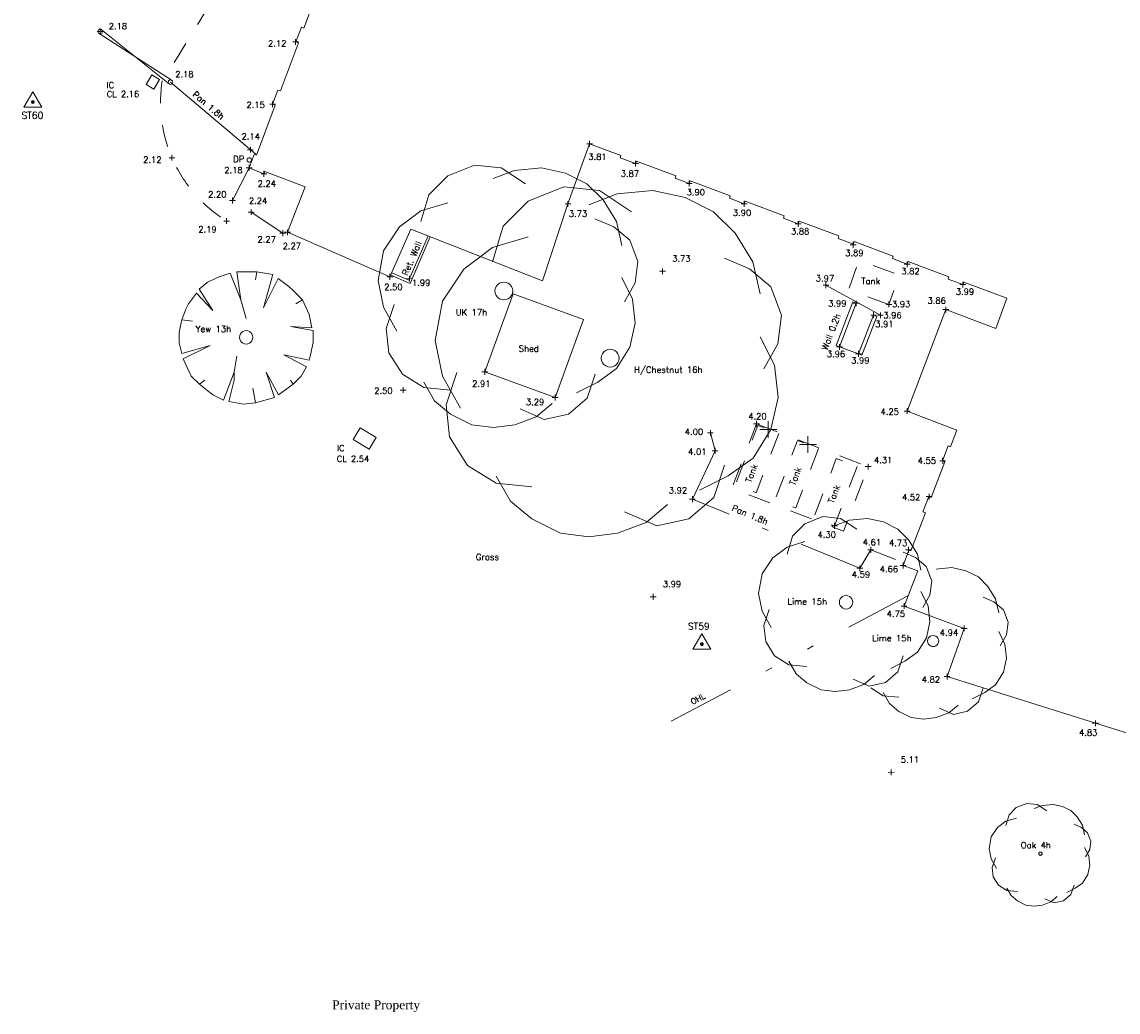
# Model space of a CAD drawing. Header units: metres. Extents: x 639013 to 639566, y 257273 to 257664.
# Tile 7 of 78: x 639169 to 639218, y 257353 to 257397. Entities that reach past the tile are written whole.
import ezdxf

# ---------------------------------------------------------------- set-up
doc = ezdxf.new("R2010")
doc.units = ezdxf.units.M
for name, pattern in [('65208756-SWE-ZZ-XX-M-C-0002-FC06T002$0$03', [3, 1, -1, 1]), ('65208756-SWE-ZZ-XX-M-C-0002-FC06T002$0$18', [13.5, 5, -1.6, 0.3, -1.6, 5]), ('65208756-SWE-ZZ-XX-M-C-0002-FC06T002$0$IRRIGATION', [11.5, 3, -1.8, 0.3, -1.8, 0.3, -1.8, 2.5])]:
    doc.linetypes.add(name, pattern=pattern)
for name, color, linetype, lineweight in [('65208756-SWE-ZZ-XX-M-C-0002-FC06T002$0$0not0', 253, 'Continuous', 0), ('65208756-SWE-ZZ-XX-M-C-0002-FC06T002$0$SS_BUILDING', 253, 'Continuous', 0), ('65208756-SWE-ZZ-XX-M-C-0002-FC06T002$0$SS_CONTROL', 253, 'Continuous', 0), ('65208756-SWE-ZZ-XX-M-C-0002-FC06T002$0$SS_COVERS', 253, 'Continuous', 0), ('65208756-SWE-ZZ-XX-M-C-0002-FC06T002$0$SS_DETAIL', 253, '65208756-SWE-ZZ-XX-M-C-0002-FC06T002$0$03', 0), ('65208756-SWE-ZZ-XX-M-C-0002-FC06T002$0$SS_FENCE', 253, '65208756-SWE-ZZ-XX-M-C-0002-FC06T002$0$18', 0), ('65208756-SWE-ZZ-XX-M-C-0002-FC06T002$0$SS_GATE', 253, 'Continuous', 0), ('65208756-SWE-ZZ-XX-M-C-0002-FC06T002$0$SS_OHL', 253, '65208756-SWE-ZZ-XX-M-C-0002-FC06T002$0$IRRIGATION', 0), ('65208756-SWE-ZZ-XX-M-C-0002-FC06T002$0$SS_Text_bold', 253, 'Continuous', 0), ('65208756-SWE-ZZ-XX-M-C-0002-FC06T002$0$SS_TEXT_GEN', 253, 'Continuous', 0), ('65208756-SWE-ZZ-XX-M-C-0002-FC06T002$0$SS_TREE', 253, 'Continuous', 0), ('65208756-SWE-ZZ-XX-M-C-0002-FC06T002$0$SS_TXT_DRAIN', 253, 'Continuous', 0), ('65208756-SWE-ZZ-XX-M-C-0002-FC06T002$0$SS_TXT_LEV_BLD', 253, 'Continuous', 0), ('65208756-SWE-ZZ-XX-M-C-0002-FC06T002$0$SS_TXT_LEV_GEN', 253, 'Continuous', 0), ('65208756-SWE-ZZ-XX-M-C-0002-FC06T002$0$SS_TXT_LEV_PNT', 253, 'Continuous', 0), ('65208756-SWE-ZZ-XX-M-C-0002-FC06T002$0$SS_TXT_TREE', 253, 'Continuous', 0), ('65208756-SWE-ZZ-XX-M-C-0002-FC06T002$0$SS_TXT_UTL_WATER', 253, 'Continuous', 0), ('65208756-SWE-ZZ-XX-M-C-0002-FC06T002$0$SS_UTL_TEXT', 253, 'Continuous', 0), ('65208756-SWE-ZZ-XX-M-C-0002-FC06T002$0$SS_WALL', 253, 'Continuous', 0)]:
    doc.layers.add(name, color=color, linetype=linetype, lineweight=lineweight)
doc.layers.add('Z-Xref', color=7, linetype='Continuous')
doc.styles.add('65208756-SWE-ZZ-XX-M-C-0002-FC06T002$0$ROMANS', font='ROMANS')
doc.styles.add('65208756-SWE-ZZ-XX-M-C-0002-FC06T002$0$Romantics', font='romantic.ttf')

# ---------------------------------------------------------------- blocks, each defined once
blk = doc.blocks.new('65208756-SWE-ZZ-XX-M-C-0002-FC06T002')
at = {"layer": '65208756-SWE-ZZ-XX-M-C-0002-FC06T002$0$0not0', "linetype": 'Continuous'}
for p, q in [((639172.587, 257396.852), (639172.847, 257396.852)), ((639172.617, 257396.852), (639172.621, 257396.878)), ((639172.621, 257396.826), (639172.617, 257396.852)), ((639172.621, 257396.878), (639172.631, 257396.902)), ((639172.631, 257396.802), (639172.621, 257396.826)), ((639172.631, 257396.902), (639172.647, 257396.922)), ((639172.648, 257396.782), (639172.631, 257396.802)), ((639172.647, 257396.922), (639172.667, 257396.938)), ((639172.668, 257396.766), (639172.648, 257396.782)), ((639172.667, 257396.938), (639172.691, 257396.948)), ((639172.692, 257396.756), (639172.668, 257396.766)), ((639172.691, 257396.948), (639172.717, 257396.952)), ((639172.718, 257396.752), (639172.692, 257396.756)), ((639172.718, 257396.722), (639172.717, 257396.982)), ((639172.717, 257396.952), (639172.743, 257396.948)), ((639172.744, 257396.756), (639172.718, 257396.752)), ((639172.743, 257396.948), (639172.767, 257396.938)), ((639172.768, 257396.766), (639172.744, 257396.756)), ((639172.767, 257396.938), (639172.787, 257396.922)), ((639172.788, 257396.782), (639172.768, 257396.766)), ((639172.787, 257396.922), (639172.803, 257396.902)), ((639172.803, 257396.802), (639172.788, 257396.782)), ((639172.803, 257396.902), (639172.813, 257396.878)), ((639172.813, 257396.826), (639172.803, 257396.802)), ((639172.813, 257396.878), (639172.817, 257396.852)), ((639172.817, 257396.852), (639172.813, 257396.826)), ((639181.346, 257396.381), (639181.606, 257396.381)), ((639181.476, 257396.251), (639181.475, 257396.511)), ((639174.778, 257394.471), (639175.032, 257394.902)), ((639175.032, 257394.902), (639175.376, 257394.698)), ((639175.376, 257394.698), (639175.122, 257394.268)), ((639175.773, 257394.609), (639175.783, 257394.633)), ((639175.783, 257394.633), (639175.799, 257394.653)), ((639175.799, 257394.653), (639175.819, 257394.669)), ((639175.819, 257394.669), (639175.843, 257394.679)), ((639175.843, 257394.679), (639175.869, 257394.683)), ((639175.869, 257394.683), (639175.895, 257394.679)), ((639175.895, 257394.679), (639175.919, 257394.669)), ((639175.919, 257394.669), (639175.939, 257394.653)), ((639175.939, 257394.653), (639175.955, 257394.633)), ((639175.955, 257394.633), (639175.965, 257394.609)), ((639169.3, 257393.458), (639169.7, 257394.154)), ((639169.7, 257394.154), (639170.1, 257393.458)), ((639175.122, 257394.268), (639174.778, 257394.471)), ((639175.769, 257394.583), (639175.773, 257394.609)), ((639175.773, 257394.557), (639175.769, 257394.583)), ((639175.783, 257394.533), (639175.773, 257394.557)), ((639175.799, 257394.513), (639175.783, 257394.533)), ((639175.819, 257394.497), (639175.799, 257394.513)), ((639175.843, 257394.487), (639175.819, 257394.497)), ((639175.869, 257394.483), (639175.843, 257394.487)), ((639175.895, 257394.487), (639175.869, 257394.483)), ((639175.919, 257394.497), (639175.895, 257394.487)), ((639175.939, 257394.513), (639175.919, 257394.497)), ((639175.955, 257394.533), (639175.939, 257394.513)), ((639175.965, 257394.557), (639175.955, 257394.533)), ((639175.965, 257394.609), (639175.969, 257394.583)), ((639175.969, 257394.583), (639175.965, 257394.557)), ((639169.636, 257393.69), (639169.748, 257393.738)), ((639169.636, 257393.69), (639169.644, 257393.714)), ((639169.644, 257393.666), (639169.636, 257393.69)), ((639169.764, 257393.69), (639169.636, 257393.69)), ((639169.748, 257393.642), (639169.636, 257393.69)), ((639169.644, 257393.714), (639169.652, 257393.738)), ((639169.652, 257393.642), (639169.644, 257393.666)), ((639169.7, 257393.754), (639169.652, 257393.642)), ((639169.652, 257393.738), (639169.676, 257393.746)), ((639169.7, 257393.626), (639169.652, 257393.738)), ((639169.652, 257393.738), (639169.748, 257393.738)), ((639169.652, 257393.642), (639169.652, 257393.738)), ((639169.652, 257393.738), (639169.764, 257393.69)), ((639169.764, 257393.69), (639169.652, 257393.642)), ((639169.676, 257393.746), (639169.7, 257393.754)), ((639169.7, 257393.754), (639169.724, 257393.746)), ((639169.7, 257393.626), (639169.7, 257393.754)), ((639169.748, 257393.642), (639169.7, 257393.754)), ((639169.748, 257393.738), (639169.7, 257393.626)), ((639169.724, 257393.746), (639169.748, 257393.738)), ((639169.748, 257393.738), (639169.756, 257393.714)), ((639169.748, 257393.738), (639169.748, 257393.642)), ((639169.756, 257393.666), (639169.748, 257393.642)), ((639169.756, 257393.714), (639169.764, 257393.69)), ((639169.764, 257393.69), (639169.756, 257393.666)), ((639180.447, 257393.457), (639180.447, 257393.717)), ((639170.1, 257393.458), (639169.3, 257393.458)), ((639169.676, 257393.634), (639169.652, 257393.642)), ((639169.652, 257393.642), (639169.748, 257393.642)), ((639169.7, 257393.626), (639169.676, 257393.634)), ((639169.724, 257393.634), (639169.7, 257393.626)), ((639169.748, 257393.642), (639169.724, 257393.634)), ((639180.317, 257393.587), (639180.577, 257393.587)), ((639194.527, 257391.82), (639194.787, 257391.82)), ((639194.657, 257391.69), (639194.657, 257391.95)), ((639175.806, 257391.194), (639176.066, 257391.194)), ((639175.936, 257391.064), (639175.936, 257391.324)), ((639179.321, 257391.554), (639179.581, 257391.554)), ((639179.451, 257391.424), (639179.451, 257391.684)), ((639179.263, 257390.74), (639179.523, 257390.741)), ((639179.299, 257391.088), (639179.303, 257391.114)), ((639179.303, 257391.062), (639179.299, 257391.088)), ((639179.303, 257391.114), (639179.313, 257391.138)), ((639179.313, 257391.038), (639179.303, 257391.062)), ((639179.313, 257391.138), (639179.329, 257391.159)), ((639179.33, 257391.019), (639179.313, 257391.038)), ((639179.329, 257391.159), (639179.349, 257391.175)), ((639179.35, 257391.003), (639179.33, 257391.019)), ((639179.349, 257391.175), (639179.373, 257391.185)), ((639179.374, 257390.993), (639179.35, 257391.003)), ((639179.373, 257391.185), (639179.399, 257391.189)), ((639179.4, 257390.989), (639179.374, 257390.993)), ((639179.393, 257390.61), (639179.393, 257390.87)), ((639179.399, 257391.189), (639179.425, 257391.185)), ((639179.426, 257390.993), (639179.4, 257390.989)), ((639179.425, 257391.185), (639179.449, 257391.175)), ((639179.45, 257391.003), (639179.426, 257390.993)), ((639179.449, 257391.175), (639179.469, 257391.159)), ((639179.47, 257391.019), (639179.45, 257391.003)), ((639179.469, 257391.159), (639179.485, 257391.139)), ((639179.485, 257391.039), (639179.47, 257391.019)), ((639179.485, 257391.139), (639179.495, 257391.115)), ((639179.495, 257391.063), (639179.485, 257391.039)), ((639179.495, 257391.115), (639179.499, 257391.089)), ((639179.499, 257391.089), (639179.495, 257391.063)), ((639188.295, 257390.377), (639189.495, 257390.858)), ((639189.495, 257390.858), (639190.695, 257390.739)), ((639190.695, 257390.739), (639191.775, 257390.019)), ((639191.295, 257390.619), (639192.495, 257390.74)), ((639192.495, 257390.74), (639193.575, 257390.501)), ((639196.588, 257390.93), (639196.848, 257390.93)), ((639196.718, 257390.8), (639196.718, 257391.06)), ((639179.93, 257390.47), (639180.19, 257390.47)), ((639180.06, 257390.34), (639180.06, 257390.6)), ((639187.456, 257389.536), (639188.295, 257390.377)), ((639190.335, 257390.258), (639191.295, 257390.619)), ((639193.575, 257390.501), (639194.535, 257390.021)), ((639191.894, 257389.248), (639193.494, 257389.889)), ((639193.494, 257389.889), (639195.094, 257389.73)), ((639194.535, 257390.021), (639195.256, 257389.302)), ((639195.094, 257389.73), (639196.535, 257388.771)), ((639195.894, 257389.571), (639197.494, 257389.732)), ((639197.494, 257389.732), (639198.934, 257389.413)), ((639198.992, 257390.04), (639199.252, 257390.041)), ((639199.122, 257389.911), (639199.122, 257390.171)), ((639178.518, 257389.276), (639178.778, 257389.276)), ((639178.648, 257389.146), (639178.648, 257389.406)), ((639187.097, 257388.336), (639187.456, 257389.536)), ((639190.775, 257388.127), (639191.894, 257389.248)), ((639193.684, 257388.995), (639193.683, 257389.255)), ((639194.614, 257389.09), (639195.894, 257389.571)), ((639195.256, 257389.302), (639195.857, 257388.342)), ((639198.934, 257389.413), (639200.215, 257388.774)), ((639201.586, 257388.999), (639201.586, 257389.259)), ((639179.358, 257388.76), (639179.618, 257388.761)), ((639179.488, 257388.63), (639179.488, 257388.89)), ((639186.137, 257388.095), (639187.096, 257388.816)), ((639187.096, 257388.816), (639188.296, 257389.177)), ((639193.553, 257389.125), (639193.813, 257389.125)), ((639200.215, 257388.774), (639201.175, 257387.814)), ((639201.456, 257389.129), (639201.716, 257389.13)), ((639178.255, 257388.358), (639178.515, 257388.358)), ((639178.385, 257388.228), (639178.385, 257388.488)), ((639194.896, 257388.462), (639195.737, 257388.102)), ((639195.857, 257388.342), (639196.097, 257387.262)), ((639204.003, 257388.095), (639204.002, 257388.355)), ((639180.774, 257387.814), (639181.034, 257387.814)), ((639180.904, 257387.684), (639180.904, 257387.944)), ((639180.985, 257387.854), (639181.245, 257387.855)), ((639181.115, 257387.725), (639181.115, 257387.985)), ((639185.418, 257387.015), (639186.137, 257388.095)), ((639190.296, 257386.527), (639190.775, 257388.127)), ((639195.737, 257388.102), (639196.457, 257387.503)), ((639201.175, 257387.814), (639201.976, 257386.535)), ((639203.873, 257388.225), (639204.133, 257388.225)), ((639190.296, 257387.167), (639191.895, 257387.648)), ((639196.457, 257387.503), (639196.818, 257386.543)), ((639206.336, 257387.288), (639206.596, 257387.288)), ((639206.466, 257387.158), (639206.466, 257387.418)), ((639185.178, 257385.695), (639185.418, 257387.015)), ((639189.016, 257386.206), (639190.296, 257387.167)), ((639196.818, 257386.543), (639196.699, 257385.583)), ((639200.696, 257386.694), (639201.816, 257386.215)), ((639201.976, 257386.535), (639202.297, 257385.095)), ((639208.759, 257386.421), (639209.019, 257386.421)), ((639208.89, 257386.291), (639208.889, 257386.551)), ((639177.52, 257385.604), (639178, 257385.844)), ((639178, 257385.844), (639178.54, 257386.025)), ((639178.54, 257386.025), (639179.021, 257384.825)), ((639178.84, 257386.085), (639179.74, 257386.086)), ((639179.021, 257384.825), (639178.84, 257386.085)), ((639179.68, 257385.726), (639179.74, 257386.086)), ((639179.74, 257386.086), (639180.46, 257385.966)), ((639180.46, 257385.966), (639180.041, 257384.466)), ((639185.575, 257385.857), (639185.835, 257385.857)), ((639185.705, 257385.727), (639185.705, 257385.987)), ((639186.579, 257385.645), (639186.579, 257385.905)), ((639188.058, 257384.765), (639189.016, 257386.206)), ((639196.098, 257385.822), (639196.579, 257384.863)), ((639197.795, 257386.105), (639198.055, 257386.105)), ((639197.925, 257385.975), (639197.924, 257386.235)), ((639201.816, 257386.215), (639202.777, 257385.416)), ((639177.161, 257385.304), (639177.52, 257385.604)), ((639177.761, 257384.344), (639177.161, 257385.304)), ((639180.041, 257384.466), (639180.7, 257385.786)), ((639180.7, 257385.786), (639181.18, 257385.427)), ((639181.18, 257385.427), (639181.361, 257385.247)), ((639185.419, 257384.495), (639185.178, 257385.695)), ((639186.449, 257385.774), (639186.709, 257385.775)), ((639190.412, 257385.222), (639190.428, 257385.326)), ((639190.428, 257385.326), (639190.468, 257385.422)), ((639190.468, 257385.422), (639190.532, 257385.502)), ((639190.532, 257385.502), (639190.612, 257385.566)), ((639190.612, 257385.566), (639190.707, 257385.606)), ((639190.707, 257385.606), (639190.811, 257385.622)), ((639190.811, 257385.622), (639190.915, 257385.606)), ((639190.915, 257385.606), (639191.012, 257385.566)), ((639191.012, 257385.566), (639191.092, 257385.502)), ((639191.092, 257385.502), (639191.156, 257385.422)), ((639191.156, 257385.422), (639191.196, 257385.326)), ((639191.196, 257385.326), (639191.212, 257385.222)), ((639196.699, 257385.583), (639196.219, 257384.743)), ((639202.777, 257385.416), (639203.258, 257384.136)), ((639205.119, 257385.482), (639205.379, 257385.482)), ((639205.25, 257385.352), (639205.249, 257385.612)), ((639211.255, 257385.506), (639211.515, 257385.506)), ((639211.385, 257385.376), (639211.385, 257385.636)), ((639176.681, 257384.643), (639177.041, 257385.124)), ((639177.041, 257385.124), (639177.761, 257384.344)), ((639179.021, 257384.825), (639179.261, 257383.985)), ((639181.361, 257385.247), (639181.781, 257384.827)), ((639181.781, 257384.827), (639181.481, 257384.647)), ((639181.781, 257384.827), (639182.081, 257384.167)), ((639190.428, 257385.118), (639190.412, 257385.222)), ((639190.468, 257385.022), (639190.428, 257385.118)), ((639190.532, 257384.942), (639190.468, 257385.022)), ((639190.612, 257384.878), (639190.532, 257384.942)), ((639190.708, 257384.838), (639190.612, 257384.878)), ((639190.812, 257384.822), (639190.708, 257384.838)), ((639190.916, 257384.838), (639190.812, 257384.822)), ((639191.012, 257384.878), (639190.916, 257384.838)), ((639191.092, 257384.942), (639191.012, 257384.878)), ((639191.156, 257385.022), (639191.092, 257384.942)), ((639191.196, 257385.118), (639191.156, 257385.022)), ((639191.212, 257385.222), (639191.196, 257385.118)), ((639196.579, 257384.863), (639196.7, 257383.783)), ((639176.382, 257383.923), (639176.561, 257384.403)), ((639176.561, 257384.403), (639176.681, 257384.643)), ((639186.02, 257383.415), (639185.419, 257384.495)), ((639185.54, 257383.535), (639185.899, 257384.615)), ((639187.739, 257383.005), (639188.058, 257384.765)), ((639206.474, 257384.672), (639206.734, 257384.672)), ((639206.604, 257384.542), (639206.604, 257384.802)), ((639207.942, 257384.623), (639208.202, 257384.623)), ((639208.072, 257384.493), (639208.072, 257384.753)), ((639210.495, 257384.387), (639210.755, 257384.387)), ((639210.625, 257384.257), (639210.625, 257384.517)), ((639176.262, 257383.383), (639176.382, 257383.923)), ((639176.382, 257383.923), (639176.862, 257383.864)), ((639182.081, 257384.167), (639182.202, 257383.567)), ((639203.258, 257384.136), (639203.099, 257382.856)), ((639207.256, 257384.143), (639207.516, 257384.143)), ((639207.386, 257384.013), (639207.385, 257384.273)), ((639207.559, 257384.134), (639207.819, 257384.134)), ((639207.69, 257384.004), (639207.689, 257384.264)), ((639176.262, 257382.903), (639176.262, 257383.383)), ((639179.004, 257383.295), (639179.052, 257383.355)), ((639179.052, 257383.355), (639179.112, 257383.403)), ((639179.112, 257383.403), (639179.184, 257383.433)), ((639179.184, 257383.433), (639179.262, 257383.445)), ((639179.262, 257383.445), (639179.34, 257383.433)), ((639179.34, 257383.433), (639179.412, 257383.403)), ((639179.412, 257383.403), (639179.472, 257383.355)), ((639179.472, 257383.355), (639179.52, 257383.295)), ((639182.202, 257383.567), (639181.242, 257383.627)), ((639181.242, 257383.627), (639182.262, 257383.447)), ((639182.262, 257383.447), (639182.262, 257382.907)), ((639185.661, 257382.455), (639185.54, 257383.535)), ((639196.7, 257383.783), (639196.461, 257382.703)), ((639176.383, 257382.423), (639176.262, 257382.903)), ((639178.962, 257383.145), (639178.974, 257383.223)), ((639178.974, 257383.067), (639178.962, 257383.145)), ((639178.974, 257383.223), (639179.004, 257383.295)), ((639179.004, 257382.995), (639178.974, 257383.067)), ((639179.052, 257382.935), (639179.004, 257382.995)), ((639179.112, 257382.887), (639179.052, 257382.935)), ((639179.184, 257382.857), (639179.112, 257382.887)), ((639179.262, 257382.845), (639179.184, 257382.857)), ((639179.34, 257382.857), (639179.262, 257382.845)), ((639179.412, 257382.887), (639179.34, 257382.857)), ((639179.472, 257382.935), (639179.412, 257382.887)), ((639179.52, 257382.995), (639179.472, 257382.935)), ((639179.52, 257383.295), (639179.55, 257383.223)), ((639179.55, 257383.067), (639179.52, 257382.995)), ((639179.55, 257383.223), (639179.562, 257383.145)), ((639179.562, 257383.145), (639179.55, 257383.067)), ((639182.262, 257382.907), (639182.143, 257382.367)), ((639188.06, 257381.405), (639187.739, 257383.005)), ((639202.299, 257383.175), (639202.94, 257381.896)), ((639203.099, 257382.856), (639202.46, 257381.735)), ((639205.856, 257382.586), (639205.855, 257382.846)), ((639177.642, 257382.784), (639176.383, 257382.423)), ((639176.443, 257382.183), (639177.642, 257382.784)), ((639182.083, 257382.127), (639180.943, 257382.366)), ((639180.943, 257382.366), (639181.963, 257381.827)), ((639182.143, 257382.367), (639182.083, 257382.127)), ((639186.261, 257381.495), (639185.661, 257382.455)), ((639195.195, 257382.314), (639195.235, 257382.41)), ((639195.235, 257382.41), (639195.299, 257382.49)), ((639195.299, 257382.49), (639195.379, 257382.554)), ((639195.379, 257382.554), (639195.475, 257382.594)), ((639195.475, 257382.594), (639195.579, 257382.61)), ((639195.579, 257382.61), (639195.683, 257382.595)), ((639195.683, 257382.595), (639195.779, 257382.555)), ((639195.779, 257382.555), (639195.859, 257382.491)), ((639195.859, 257382.491), (639195.923, 257382.411)), ((639196.461, 257382.703), (639195.861, 257381.742)), ((639195.923, 257382.411), (639195.963, 257382.315)), ((639205.725, 257382.716), (639205.985, 257382.717)), ((639206.58, 257382.404), (639206.84, 257382.404)), ((639206.71, 257382.274), (639206.709, 257382.534)), ((639176.803, 257381.404), (639176.443, 257382.183)), ((639178.723, 257381.585), (639178.843, 257382.305)), ((639195.179, 257382.21), (639195.195, 257382.314)), ((639195.195, 257382.106), (639195.179, 257382.21)), ((639195.235, 257382.01), (639195.195, 257382.106)), ((639195.3, 257381.93), (639195.235, 257382.01)), ((639195.38, 257381.866), (639195.3, 257381.93)), ((639195.476, 257381.826), (639195.38, 257381.866)), ((639195.78, 257381.867), (639195.684, 257381.827)), ((639195.86, 257381.931), (639195.78, 257381.867)), ((639195.923, 257382.011), (639195.86, 257381.931)), ((639195.963, 257382.107), (639195.923, 257382.011)), ((639195.963, 257382.315), (639195.979, 257382.211)), ((639195.979, 257382.211), (639195.963, 257382.107)), ((639202.94, 257381.896), (639203.101, 257380.456)), ((639177.164, 257381.044), (639176.803, 257381.404)), ((639178.723, 257381.585), (639178.244, 257380.325)), ((639178.723, 257381.225), (639178.723, 257381.585)), ((639180.704, 257380.566), (639180.163, 257381.586)), ((639180.163, 257381.586), (639180.524, 257380.446)), ((639181.723, 257381.407), (639181.364, 257381.047)), ((639181.963, 257381.827), (639181.723, 257381.407)), ((639187.222, 257380.896), (639186.261, 257381.495)), ((639188.861, 257379.966), (639188.06, 257381.405)), ((639188.221, 257380.125), (639188.7, 257381.566)), ((639189.822, 257381.597), (639190.082, 257381.597)), ((639189.952, 257381.467), (639189.952, 257381.727)), ((639194.901, 257381.502), (639194.542, 257380.421)), ((639195.861, 257381.742), (639195.022, 257381.142)), ((639195.58, 257381.81), (639195.476, 257381.826)), ((639195.684, 257381.827), (639195.58, 257381.81)), ((639177.164, 257381.044), (639177.403, 257381.224)), ((639177.764, 257380.564), (639177.164, 257381.044)), ((639178.484, 257380.265), (639178.723, 257381.225)), ((639181.364, 257381.047), (639180.704, 257380.566)), ((639181.364, 257381.047), (639181.243, 257381.227)), ((639186.296, 257380.653), (639186.296, 257380.913)), ((639187.702, 257380.297), (639187.222, 257381.136)), ((639188.422, 257380.777), (639187.222, 257380.896)), ((639195.022, 257381.142), (639194.062, 257380.661)), ((639178.244, 257380.325), (639177.764, 257380.564)), ((639179.684, 257380.206), (639179.564, 257380.865)), ((639180.524, 257380.446), (639179.684, 257380.206)), ((639186.166, 257380.783), (639186.426, 257380.783)), ((639192.979, 257380.451), (639193.239, 257380.451)), ((639193.109, 257380.321), (639193.109, 257380.581)), ((639194.542, 257380.421), (639193.703, 257379.701)), ((639203.101, 257380.456), (639202.782, 257379.016)), ((639179.144, 257380.145), (639178.484, 257380.265)), ((639179.684, 257380.206), (639179.144, 257380.145)), ((639188.423, 257379.697), (639187.702, 257380.297)), ((639188.382, 257378.685), (639188.221, 257380.125)), ((639192.623, 257379.46), (639191.543, 257379.939)), ((639192.982, 257380.18), (639192.263, 257379.58)), ((639208.887, 257379.712), (639208.887, 257379.972)), ((639189.383, 257379.218), (639188.423, 257379.697)), ((639192.263, 257379.58), (639191.303, 257379.219)), ((639193.703, 257379.701), (639192.623, 257379.46)), ((639202.134, 257379.141), (639202.134, 257379.401)), ((639208.757, 257379.841), (639209.017, 257379.842)), ((639190.343, 257379.098), (639189.383, 257379.218)), ((639191.303, 257379.219), (639190.343, 257379.098)), ((639200.067, 257378.731), (639200.067, 257378.991)), ((639202.782, 257379.016), (639201.983, 257377.735)), ((639202.004, 257379.271), (639202.264, 257379.271)), ((639202.291, 257379.02), (639203.041, 257379.02)), ((639202.666, 257378.645), (639202.665, 257379.395)), ((639189.183, 257377.406), (639188.382, 257378.685)), ((639199.937, 257378.861), (639200.197, 257378.861)), ((639204.444, 257377.965), (639204.443, 257378.715)), ((639200.15, 257378.065), (639200.41, 257378.065)), ((639200.28, 257377.935), (639200.28, 257378.195)), ((639204.069, 257378.34), (639204.819, 257378.34)), ((639201.983, 257377.735), (639200.863, 257376.934)), ((639207.143, 257377.223), (639207.143, 257377.483)), ((639210.35, 257377.612), (639210.61, 257377.612)), ((639210.481, 257377.482), (639210.48, 257377.742)), ((639190.463, 257376.607), (639189.183, 257377.406)), ((639200.703, 257377.414), (639200.224, 257375.974)), ((639207.013, 257377.353), (639207.273, 257377.353)), ((639191.104, 257375.807), (639190.463, 257376.927)), ((639192.063, 257376.448), (639190.463, 257376.607)), ((639200.863, 257376.934), (639199.584, 257376.293)), ((639200.224, 257375.974), (639199.104, 257375.013)), ((639199.264, 257375.762), (639199.264, 257376.022)), ((639209.747, 257376.008), (639210.007, 257376.008)), ((639209.877, 257375.878), (639209.877, 257376.138)), ((639192.064, 257375.008), (639191.104, 257375.807)), ((639198.144, 257375.652), (639197.185, 257374.852)), ((639199.134, 257375.892), (639199.394, 257375.892)), ((639193.345, 257374.369), (639192.064, 257375.008)), ((639197.665, 257374.692), (639196.224, 257375.331)), ((639199.104, 257375.013), (639197.665, 257374.692)), ((639204.306, 257374.789), (639205.106, 257375.11)), ((639205.106, 257375.11), (639205.906, 257375.031)), ((639205.906, 257375.031), (639206.626, 257374.551)), ((639206.306, 257374.951), (639207.106, 257375.031)), ((639207.106, 257375.031), (639207.826, 257374.872)), ((639197.185, 257374.852), (639195.905, 257374.371)), ((639203.747, 257374.229), (639204.306, 257374.789)), ((639205.501, 257374.696), (639205.761, 257374.696)), ((639205.631, 257374.566), (639205.63, 257374.826)), ((639205.666, 257374.71), (639206.306, 257374.951)), ((639207.826, 257374.872), (639208.466, 257374.552)), ((639208.466, 257374.552), (639208.947, 257374.073)), ((639194.625, 257374.21), (639193.345, 257374.369)), ((639195.905, 257374.371), (639194.625, 257374.21)), ((639203.507, 257373.429), (639203.747, 257374.229)), ((639208.947, 257374.073), (639209.347, 257373.433)), ((639202.867, 257373.268), (639203.507, 257373.749)), ((639203.507, 257373.749), (639204.307, 257373.989)), ((639207.127, 257373.625), (639207.387, 257373.625)), ((639207.257, 257373.495), (639207.257, 257373.755)), ((639208.707, 257373.513), (639209.267, 257373.273)), ((639208.819, 257373.622), (639209.079, 257373.622)), ((639208.949, 257373.492), (639208.949, 257373.752)), ((639202.388, 257372.548), (639202.867, 257373.268)), ((639208.704, 257372.791), (639208.704, 257373.051)), ((639209.267, 257373.273), (639209.748, 257372.873)), ((639209.347, 257373.433), (639209.508, 257372.713)), ((639202.228, 257371.668), (639202.388, 257372.548)), ((639206.638, 257372.796), (639206.898, 257372.796)), ((639206.769, 257372.666), (639206.768, 257372.926)), ((639208.574, 257372.921), (639208.834, 257372.921)), ((639209.748, 257372.873), (639209.988, 257372.234)), ((639209.988, 257372.234), (639209.908, 257371.593)), ((639197.505, 257371.387), (639197.505, 257371.647)), ((639202.389, 257370.868), (639202.228, 257371.668)), ((639205.998, 257371.529), (639206.07, 257371.559)), ((639206.07, 257371.559), (639206.148, 257371.571)), ((639206.148, 257371.571), (639206.226, 257371.559)), ((639206.226, 257371.559), (639206.298, 257371.529)), ((639209.508, 257371.753), (639209.829, 257371.113)), ((639209.908, 257371.593), (639209.589, 257371.033)), ((639197.375, 257371.517), (639197.635, 257371.517)), ((639205.849, 257371.271), (639205.861, 257371.349)), ((639205.861, 257371.193), (639205.849, 257371.271)), ((639205.861, 257371.349), (639205.891, 257371.421)), ((639205.891, 257371.121), (639205.861, 257371.193)), ((639205.891, 257371.421), (639205.939, 257371.481)), ((639205.939, 257371.061), (639205.891, 257371.121)), ((639205.939, 257371.481), (639205.998, 257371.529)), ((639205.999, 257371.013), (639205.939, 257371.061)), ((639206.298, 257371.529), (639206.359, 257371.481)), ((639206.359, 257371.061), (639206.299, 257371.013)), ((639206.359, 257371.481), (639206.407, 257371.421)), ((639206.407, 257371.121), (639206.359, 257371.061)), ((639206.407, 257371.421), (639206.437, 257371.349)), ((639206.437, 257371.193), (639206.407, 257371.121)), ((639206.437, 257371.349), (639206.449, 257371.271)), ((639206.449, 257371.271), (639206.437, 257371.193)), ((639208.619, 257371.104), (639208.879, 257371.104)), ((639208.749, 257370.974), (639208.749, 257371.234)), ((639209.829, 257371.113), (639209.909, 257370.393)), ((639202.789, 257370.148), (639202.389, 257370.868)), ((639202.469, 257370.228), (639202.709, 257370.948)), ((639206.071, 257370.983), (639205.999, 257371.013)), ((639206.149, 257370.971), (639206.071, 257370.983)), ((639206.227, 257370.983), (639206.149, 257370.971)), ((639206.299, 257371.013), (639206.227, 257370.983)), ((639202.55, 257369.508), (639202.469, 257370.228)), ((639209.909, 257370.393), (639209.75, 257369.673)), ((639211.32, 257370.103), (639211.58, 257370.103)), ((639211.45, 257369.973), (639211.45, 257370.233)), ((639199.289, 257369.165), (639199.688, 257369.861)), ((639199.688, 257369.861), (639200.089, 257369.165)), ((639209.75, 257369.673), (639209.35, 257369.033)), ((639209.803, 257369.535), (639209.813, 257369.6)), ((639209.813, 257369.6), (639209.837, 257369.66)), ((639209.837, 257369.66), (639209.877, 257369.71)), ((639209.877, 257369.71), (639209.927, 257369.75)), ((639209.927, 257369.75), (639209.987, 257369.775)), ((639209.987, 257369.775), (639210.052, 257369.785)), ((639210.052, 257369.785), (639210.117, 257369.775)), ((639210.117, 257369.775), (639210.177, 257369.751)), ((639210.177, 257369.751), (639210.227, 257369.711)), ((639210.227, 257369.711), (639210.267, 257369.661)), ((639210.267, 257369.661), (639210.293, 257369.601)), ((639210.293, 257369.601), (639210.303, 257369.536)), ((639200.089, 257369.165), (639199.289, 257369.165)), ((639199.624, 257369.397), (639199.736, 257369.445)), ((639199.624, 257369.397), (639199.632, 257369.421)), ((639199.633, 257369.373), (639199.624, 257369.397)), ((639199.752, 257369.397), (639199.624, 257369.397)), ((639199.737, 257369.349), (639199.624, 257369.397)), ((639199.632, 257369.421), (639199.64, 257369.445)), ((639199.641, 257369.349), (639199.633, 257369.373)), ((639199.64, 257369.445), (639199.664, 257369.453)), ((639199.689, 257369.333), (639199.64, 257369.445)), ((639199.64, 257369.445), (639199.736, 257369.445)), ((639199.641, 257369.349), (639199.64, 257369.445)), ((639199.64, 257369.445), (639199.752, 257369.397)), ((639199.688, 257369.461), (639199.641, 257369.349)), ((639199.752, 257369.397), (639199.641, 257369.349)), ((639199.665, 257369.341), (639199.641, 257369.349)), ((639199.641, 257369.349), (639199.737, 257369.349)), ((639199.664, 257369.453), (639199.688, 257369.461)), ((639199.689, 257369.333), (639199.665, 257369.341)), ((639199.688, 257369.461), (639199.712, 257369.453)), ((639199.689, 257369.333), (639199.688, 257369.461)), ((639199.737, 257369.349), (639199.688, 257369.461)), ((639199.736, 257369.445), (639199.689, 257369.333)), ((639199.713, 257369.341), (639199.689, 257369.333)), ((639199.712, 257369.453), (639199.736, 257369.445)), ((639199.737, 257369.349), (639199.713, 257369.341)), ((639199.736, 257369.445), (639199.744, 257369.421)), ((639199.736, 257369.445), (639199.737, 257369.349)), ((639199.745, 257369.373), (639199.737, 257369.349)), ((639199.744, 257369.421), (639199.752, 257369.397)), ((639199.752, 257369.397), (639199.745, 257369.373)), ((639202.95, 257368.869), (639202.55, 257369.508)), ((639209.813, 257369.47), (639209.803, 257369.535)), ((639209.838, 257369.41), (639209.813, 257369.47)), ((639209.878, 257369.36), (639209.838, 257369.41)), ((639209.928, 257369.32), (639209.878, 257369.36)), ((639209.988, 257369.295), (639209.928, 257369.32)), ((639210.053, 257369.285), (639209.988, 257369.295)), ((639210.118, 257369.295), (639210.053, 257369.285)), ((639210.178, 257369.321), (639210.118, 257369.295)), ((639210.228, 257369.361), (639210.178, 257369.321)), ((639210.268, 257369.411), (639210.228, 257369.361)), ((639210.293, 257369.471), (639210.268, 257369.411)), ((639210.303, 257369.536), (639210.293, 257369.471)), ((639203.591, 257368.469), (639202.95, 257368.869)), ((639203.911, 257368.069), (639203.591, 257368.629)), ((639208.791, 257368.633), (639208.151, 257368.312)), ((639208.71, 257368.873), (639208.471, 257368.152)), ((639209.35, 257369.033), (639208.791, 257368.633)), ((639204.391, 257368.39), (639203.591, 257368.469)), ((639208.471, 257368.152), (639207.911, 257367.672)), ((639204.391, 257367.67), (639203.911, 257368.069)), ((639205.031, 257367.35), (639204.391, 257367.67)), ((639207.191, 257367.512), (639206.471, 257367.831)), ((639207.431, 257367.992), (639206.951, 257367.591)), ((639207.911, 257367.672), (639207.191, 257367.512)), ((639210.545, 257367.944), (639210.805, 257367.945)), ((639210.675, 257367.815), (639210.675, 257368.075)), ((639205.672, 257367.27), (639205.031, 257367.35)), ((639206.311, 257367.351), (639205.672, 257367.27)), ((639206.951, 257367.591), (639206.311, 257367.351)), ((639217.202, 257365.849), (639217.462, 257365.849)), ((639217.332, 257365.719), (639217.332, 257365.979)), ((639208.172, 257363.521), (639208.171, 257363.781)), ((639208.041, 257363.651), (639208.301, 257363.652)), ((639213.782, 257362.074), (639214.252, 257362.262)), ((639214.252, 257362.262), (639214.722, 257362.215)), ((639214.722, 257362.215), (639215.145, 257361.933)), ((639214.957, 257362.168), (639215.427, 257362.216)), ((639215.427, 257362.216), (639215.85, 257362.122)), ((639213.313, 257361.274), (639213.454, 257361.744)), ((639213.454, 257361.744), (639213.782, 257362.074)), ((639214.581, 257362.027), (639214.957, 257362.168)), ((639215.85, 257362.122), (639216.226, 257361.934)), ((639216.226, 257361.934), (639216.509, 257361.652)), ((639212.937, 257361.18), (639213.313, 257361.462)), ((639213.313, 257361.462), (639213.783, 257361.604)), ((639216.368, 257361.323), (639216.697, 257361.183)), ((639216.509, 257361.652), (639216.744, 257361.277)), ((639216.744, 257361.277), (639216.838, 257360.854)), ((639212.562, 257360.24), (639212.655, 257360.757)), ((639212.655, 257360.757), (639212.937, 257361.18)), ((639216.697, 257361.183), (639216.979, 257360.948)), ((639216.979, 257360.948), (639217.12, 257360.572)), ((639212.656, 257359.77), (639212.562, 257360.24)), ((639216.839, 257360.29), (639217.027, 257359.914)), ((639217.12, 257360.572), (639217.074, 257360.196)), ((639212.891, 257359.347), (639212.656, 257359.77)), ((639212.703, 257359.394), (639212.844, 257359.817)), ((639214.79, 257360.006), (639214.793, 257360.026)), ((639214.793, 257359.987), (639214.79, 257360.006)), ((639214.793, 257360.026), (639214.8, 257360.044)), ((639214.8, 257359.969), (639214.793, 257359.987)), ((639214.8, 257360.044), (639214.812, 257360.059)), ((639214.812, 257359.954), (639214.8, 257359.969)), ((639214.812, 257360.059), (639214.827, 257360.071)), ((639214.827, 257359.942), (639214.812, 257359.954)), ((639214.827, 257360.071), (639214.845, 257360.078)), ((639214.845, 257359.934), (639214.827, 257359.942)), ((639214.845, 257360.078), (639214.865, 257360.081)), ((639214.865, 257359.931), (639214.845, 257359.934)), ((639214.865, 257360.081), (639214.884, 257360.078)), ((639214.884, 257359.934), (639214.865, 257359.931)), ((639214.884, 257360.078), (639214.902, 257360.071)), ((639214.902, 257359.942), (639214.884, 257359.934)), ((639214.902, 257360.071), (639214.917, 257360.059)), ((639214.917, 257359.954), (639214.902, 257359.942)), ((639214.917, 257360.059), (639214.929, 257360.044)), ((639214.929, 257359.969), (639214.917, 257359.954)), ((639214.929, 257360.044), (639214.937, 257360.026)), ((639214.937, 257359.987), (639214.929, 257359.969)), ((639214.937, 257360.026), (639214.94, 257360.006)), ((639214.94, 257360.006), (639214.937, 257359.987)), ((639217.074, 257360.196), (639216.886, 257359.867)), ((639217.027, 257359.914), (639217.074, 257359.491)), ((639212.751, 257358.971), (639212.703, 257359.394)), ((639217.074, 257359.491), (639216.981, 257359.068)), ((639212.986, 257358.595), (639212.751, 257358.971)), ((639216.981, 257359.068), (639216.746, 257358.692)), ((639213.362, 257358.36), (639212.986, 257358.595)), ((639213.55, 257358.125), (639213.362, 257358.454)), ((639213.832, 257358.314), (639213.362, 257358.36)), ((639216.417, 257358.456), (639216.041, 257358.268)), ((639216.37, 257358.597), (639216.229, 257358.174)), ((639216.746, 257358.692), (639216.417, 257358.456)), ((639213.832, 257357.891), (639213.55, 257358.125)), ((639214.209, 257357.703), (639213.832, 257357.891)), ((639215.336, 257357.845), (639214.961, 257357.703)), ((639215.477, 257357.798), (639215.054, 257357.985)), ((639215.618, 257358.08), (639215.336, 257357.845)), ((639215.9, 257357.892), (639215.477, 257357.798)), ((639216.229, 257358.174), (639215.9, 257357.892)), ((639214.585, 257357.656), (639214.209, 257357.703)), ((639214.961, 257357.703), (639214.585, 257357.656))]:
    blk.add_line(p, q, dxfattribs=at)
at = {"layer": '65208756-SWE-ZZ-XX-M-C-0002-FC06T002$0$SS_BUILDING', "flags": 128}
for points in [[(639194.657, 257391.82), (639193.683, 257389.125), (639192.544, 257385.676), (639186.635, 257387.993), (639185.705, 257385.857), (639181.115, 257387.855), (639181.899, 257389.89), (639180.105, 257390.581), (639180.06, 257390.47), (639179.393, 257390.74), (639179.618, 257391.343), (639179.723, 257391.304), (639180.559, 257393.545), (639180.447, 257393.587), (639180.686, 257394.227), (639180.798, 257394.185), (639181.602, 257396.339), (639181.49, 257396.381), (639181.739, 257397.047), (639181.851, 257397.005), (639182.738, 257399.383)], [(639224.683, 257363.562), (639217.332, 257365.849), (639210.675, 257367.945), (639211.45, 257370.103), (639208.749, 257371.104), (639209.368, 257372.685), (639208.704, 257372.921), (639208.968, 257373.615), (639209.061, 257373.58), (639209.71, 257375.284), (639209.598, 257375.327), (639209.86, 257376.015), (639209.972, 257375.972), (639210.581, 257377.573), (639210.469, 257377.616), (639210.725, 257378.287), (639210.837, 257378.244), (639211.121, 257378.991), (639208.887, 257379.842), (639210.625, 257384.387), (639212.859, 257383.537), (639213.357, 257384.904), (639211.426, 257385.618), (639211.385, 257385.506), (639210.72, 257385.751), (639210.762, 257385.864), (639208.933, 257386.54), (639208.892, 257386.428), (639208.227, 257386.673), (639208.269, 257386.786), (639206.519, 257387.433), (639206.478, 257387.32), (639205.789, 257387.575), (639205.831, 257387.688), (639204.048, 257388.347), (639204.006, 257388.234), (639203.341, 257388.481), (639203.382, 257388.593), (639201.627, 257389.242), (639201.586, 257389.129), (639200.919, 257389.376), (639200.96, 257389.489), (639199.164, 257390.153), (639199.122, 257390.041), (639198.483, 257390.277), (639198.524, 257390.39), (639196.759, 257391.042), (639196.718, 257390.93), (639196.02, 257391.188), (639196.062, 257391.3), (639194.657, 257391.82)], [(639193.109, 257380.451), (639189.952, 257381.597), (639191.222, 257385.094), (639194.379, 257383.948), (639193.109, 257380.451)]]:
    blk.add_lwpolyline(points, dxfattribs=at)
at = {"layer": '65208756-SWE-ZZ-XX-M-C-0002-FC06T002$0$SS_COVERS', "flags": 128}
blk.add_lwpolyline([(639184.369, 257379.085), (639185.085, 257378.653), (639184.775, 257378.139), (639184.059, 257378.571), (639184.369, 257379.085)], dxfattribs=at)
at = {"layer": '65208756-SWE-ZZ-XX-M-C-0002-FC06T002$0$SS_DETAIL'}
for p, q in [((639208.072, 257384.623), (639206.258, 257385.276)), ((639202.134, 257379.271), (639207.143, 257377.353)), ((639206.645, 257377.359), (639205.631, 257374.696))]:
    blk.add_line(p, q, dxfattribs=at)
at = {"layer": '65208756-SWE-ZZ-XX-M-C-0002-FC06T002$0$SS_DETAIL', "flags": 128}
for points in [[(639186.542, 257420.222, -0.015004), (639185.56, 257416.731, -0.017734), (639184.537, 257413.837, -0.000031), (639184.227, 257413.048, 0.000071), (639184.09, 257412.7, 0.000935), (639183.228, 257410.5, -0.000323), (639180.747, 257404.139, -0.033113), (639179.123, 257400.676, -0.017973), (639175.497, 257394.639)], [(639175.497, 257394.639, 0.070465), (639175.472, 257392.885, 0.070465), (639175.936, 257391.194, 0.076211), (639176.943, 257389.588, 0.076211), (639178.385, 257388.358)]]:
    blk.add_lwpolyline(points, format="xyb", dxfattribs=at)
for points in [[(639208.072, 257384.623), (639206.258, 257385.276), (639206.733, 257386.593), (639208.547, 257385.94), (639208.072, 257384.623)], [(639202.134, 257379.271), (639207.143, 257377.353), (639206.034, 257374.458), (639201.026, 257376.376), (639202.134, 257379.271)], [(639203.133, 257378.842), (639202.119, 257376.178), (639201.184, 257376.534), (639202.198, 257379.198), (639203.133, 257378.842)], [(639204.911, 257378.162), (639203.897, 257375.498), (639202.962, 257375.854), (639203.976, 257378.518), (639204.911, 257378.162)], [(639206.645, 257377.359), (639205.631, 257374.696), (639204.696, 257375.051), (639205.71, 257377.715), (639206.645, 257377.359)]]:
    blk.add_lwpolyline(points, dxfattribs=at)
at = {"layer": '65208756-SWE-ZZ-XX-M-C-0002-FC06T002$0$SS_FENCE'}
for p, q in [((639175.869, 257394.583), (639179.729, 257391.319)), ((639179.393, 257390.74), (639178.648, 257389.276)), ((639179.488, 257388.76), (639180.904, 257387.814)), ((639205.249, 257385.482), (639207.689, 257384.134))]:
    blk.add_line(p, q, dxfattribs=at)
at = {"layer": '65208756-SWE-ZZ-XX-M-C-0002-FC06T002$0$SS_FENCE', "flags": 128}
for points in [[(639178.426, 257412.27), (639174.641, 257402.002), (639172.717, 257396.852)], [(639200.067, 257378.861), (639200.28, 257378.065), (639199.264, 257375.892), (639206.768, 257372.796), (639207.257, 257373.625), (639208.671, 257373.074)]]:
    blk.add_lwpolyline(points, dxfattribs=at)
at = {"layer": '65208756-SWE-ZZ-XX-M-C-0002-FC06T002$0$SS_GATE'}
for p, q in [((639175.939, 257394.653), (639172.668, 257396.766)), ((639172.767, 257396.938), (639175.819, 257394.497))]:
    blk.add_line(p, q, dxfattribs=at)
at = {"layer": '65208756-SWE-ZZ-XX-M-C-0002-FC06T002$0$SS_OHL'}
blk.add_line((639208.926, 257371.557), (639197.573, 257365.554), dxfattribs=at)
at = {"layer": '65208756-SWE-ZZ-XX-M-C-0002-FC06T002$0$SS_TREE'}
for p, q in [((639210.19, 257372.756), (639210.89, 257372.826)), ((639210.89, 257372.826), (639211.52, 257372.686)), ((639211.52, 257372.686), (639212.081, 257372.407)), ((639212.081, 257372.407), (639212.501, 257371.987)), ((639212.501, 257371.987), (639212.851, 257371.427)), ((639212.291, 257371.497), (639212.781, 257371.287)), ((639212.781, 257371.287), (639213.202, 257370.938)), ((639212.851, 257371.427), (639212.992, 257370.798)), ((639213.202, 257370.938), (639213.412, 257370.378)), ((639213.412, 257370.378), (639213.342, 257369.818)), ((639212.992, 257369.958), (639213.273, 257369.398)), ((639213.342, 257369.818), (639213.063, 257369.328)), ((639213.273, 257369.398), (639213.343, 257368.768)), ((639213.343, 257368.768), (639213.204, 257368.138)), ((639213.204, 257368.138), (639212.854, 257367.577)), ((639207.814, 257367.084), (639207.254, 257367.433)), ((639208.095, 257366.734), (639207.814, 257367.224)), ((639212.364, 257367.227), (639211.804, 257366.947)), ((639212.294, 257367.437), (639212.085, 257366.807)), ((639212.854, 257367.577), (639212.364, 257367.227)), ((639208.514, 257367.014), (639207.814, 257367.084)), ((639208.515, 257366.384), (639208.095, 257366.734)), ((639211.175, 257366.666), (639210.755, 257366.316)), ((639212.085, 257366.807), (639211.595, 257366.387)), ((639209.075, 257366.105), (639208.515, 257366.384)), ((639210.755, 257366.316), (639210.195, 257366.106)), ((639210.965, 257366.246), (639210.335, 257366.526)), ((639211.595, 257366.387), (639210.965, 257366.246)), ((639209.635, 257366.035), (639209.075, 257366.105)), ((639210.195, 257366.106), (639209.635, 257366.035))]:
    blk.add_line(p, q, dxfattribs=at)
at = {"layer": '65208756-SWE-ZZ-XX-M-C-0002-FC06T002$0$SS_WALL'}
for p, q in [((639186.548, 257385.705), (639187.412, 257387.689)), ((639186.605, 257385.56), (639187.513, 257387.645)), ((639185.74, 257385.937), (639186.605, 257385.56)), ((639185.784, 257386.037), (639186.548, 257385.705))]:
    blk.add_line(p, q, dxfattribs=at)
at = {"layer": '65208756-SWE-ZZ-XX-M-C-0002-FC06T002$0$SS_WALL', "flags": 128}
for points in [[(639206.604, 257384.672), (639205.855, 257382.716), (639205.706, 257382.774), (639206.454, 257384.73), (639206.604, 257384.672)], [(639206.604, 257384.672), (639205.855, 257382.716), (639206.71, 257382.404), (639207.386, 257384.143)], [(639206.71, 257382.404), (639207.386, 257384.143), (639207.535, 257384.085), (639206.859, 257382.346), (639206.71, 257382.404)]]:
    blk.add_lwpolyline(points, dxfattribs=at)
at = {"layer": '65208756-SWE-ZZ-XX-M-C-0002-FC06T002$0$SS_CONTROL', "style": '65208756-SWE-ZZ-XX-M-C-0002-FC06T002$0$ROMANS'}
for s, p in [('ST60', (639169.19, 257392.944)), ('ST59', (639199.064, 257370.046))]:
    blk.add_text(s, height=0.3, rotation=0.0408, dxfattribs=at).set_placement(p)
at = {"layer": '65208756-SWE-ZZ-XX-M-C-0002-FC06T002$0$SS_Text_bold', "style": '65208756-SWE-ZZ-XX-M-C-0002-FC06T002$0$Romantics'}
blk.add_text('Private Property', height=0.4, rotation=0.0408, dxfattribs=at).set_placement((639183.116, 257353.033))
at = {"layer": '65208756-SWE-ZZ-XX-M-C-0002-FC06T002$0$SS_TEXT_GEN', "style": '65208756-SWE-ZZ-XX-M-C-0002-FC06T002$0$ROMANS'}
for s, rotation, p in [('Pan 1.8h', 319.7871, (639176.827, 257393.989)), ('Ret. Wall', 66.4787, (639186.489, 257385.888)), ('Tank', 0.0408, (639206.833, 257385.527)), ('Wall 0.2h', 69.0641, (639205.305, 257382.541)), ('Shed', 0.0408, (639191.477, 257382.5)), ('Tank', 69.1534, (639201.891, 257376.607)), ('Tank', 69.1534, (639203.859, 257376.478)), ('Tank', 69.1534, (639205.59, 257375.68)), ('Pan 1.8h', 337.5798, (639200.999, 257375.391)), ('Grass', 0.0408, (639189.556, 257373.164))]:
    blk.add_text(s, height=0.278, rotation=rotation, dxfattribs=at).set_placement(p)
at = {"layer": '65208756-SWE-ZZ-XX-M-C-0002-FC06T002$0$SS_TXT_DRAIN', "style": '65208756-SWE-ZZ-XX-M-C-0002-FC06T002$0$ROMANS'}
for s, p in [('CL 2.16', (639173.013, 257393.91)), ('IC', (639173.002, 257394.309)), ('IC', (639183.333, 257378.041)), ('CL 2.54', (639183.323, 257377.563))]:
    blk.add_text(s, height=0.274, rotation=0.0408, dxfattribs=at).set_placement(p)
at = {"layer": '65208756-SWE-ZZ-XX-M-C-0002-FC06T002$0$SS_TXT_LEV_BLD', "style": '65208756-SWE-ZZ-XX-M-C-0002-FC06T002$0$ROMANS'}
for s, p in [('2.12', (639180.242, 257396.178)), ('2.15', (639179.276, 257393.427)), ('3.81', (639194.598, 257391.098)), ('2.18', (639178.28, 257390.501)), ('3.87', (639196.051, 257390.344)), ('2.24', (639179.776, 257389.896)), ('3.90', (639199.007, 257389.512)), ('3.73', (639193.723, 257388.551)), ('3.90', (639201.076, 257388.589)), ('3.88', (639203.681, 257387.756)), ('2.27', (639180.899, 257387.101)), ('3.89', (639206.112, 257386.787)), ('3.82', (639208.628, 257385.971)), ('2.50', (639185.449, 257385.263)), ('3.99', (639211.07, 257385.055)), ('3.86', (639209.801, 257384.655)), ('2.91', (639189.392, 257380.932)), ('3.29', (639191.8, 257380.11)), ('4.25', (639207.698, 257379.675)), ('4.55', (639209.363, 257377.481)), ('4.52', (639208.656, 257375.841)), ('4.73', (639208.074, 257373.793)), ('4.66', (639207.659, 257372.623)), ('4.75', (639207.974, 257370.62)), ('4.94', (639210.355, 257369.774)), ('4.82', (639209.543, 257367.672)), ('4.83', (639216.593, 257365.294))]:
    blk.add_text(s, height=0.274, rotation=0.0408, dxfattribs=at).set_placement(p)
at = {"layer": '65208756-SWE-ZZ-XX-M-C-0002-FC06T002$0$SS_TXT_LEV_GEN', "style": '65208756-SWE-ZZ-XX-M-C-0002-FC06T002$0$ROMANS'}
for s, p in [('2.18', (639173.101, 257396.953)), ('2.18', (639176.082, 257394.797)), ('2.14', (639179.055, 257392.01)), ('2.12', (639174.646, 257390.97)), ('2.20', (639177.557, 257389.417)), ('2.24', (639179.383, 257389.127)), ('2.19', (639177.115, 257387.85)), ('2.27', (639179.769, 257387.396)), ('3.97', (639204.794, 257385.654)), ('1.99', (639186.694, 257385.455)), ('3.99', (639205.349, 257384.524)), ('3.93', (639208.21, 257384.495)), ('3.91', (639207.457, 257383.605)), ('3.96', (639207.819, 257383.997)), ('3.96', (639205.289, 257382.263)), ('3.99', (639206.38, 257381.971)), ('4.20', (639201.767, 257379.466)), ('4.00', (639198.923, 257378.776)), ('4.01', (639199.072, 257377.883)), ('4.31', (639207.403, 257377.506)), ('3.92', (639198.205, 257376.148)), ('4.30', (639204.873, 257374.166)), ('4.61', (639206.897, 257373.825)), ('4.59', (639206.409, 257372.381))]:
    blk.add_text(s, height=0.274, rotation=0.0408, dxfattribs=at).set_placement(p)
at = {"layer": '65208756-SWE-ZZ-XX-M-C-0002-FC06T002$0$SS_TXT_LEV_PNT', "style": '65208756-SWE-ZZ-XX-M-C-0002-FC06T002$0$ROMANS'}
for s, p in [('3.73', (639198.358, 257386.539)), ('2.50', (639185.002, 257380.614)), ('3.99', (639197.938, 257371.951)), ('5.11', (639208.604, 257364.085))]:
    blk.add_text(s, height=0.274, rotation=0.0408, dxfattribs=at).set_placement(p)
at = {"layer": '65208756-SWE-ZZ-XX-M-C-0002-FC06T002$0$SS_TXT_TREE', "style": '65208756-SWE-ZZ-XX-M-C-0002-FC06T002$0$ROMANS'}
for s, p in [('UK 17h', (639188.652, 257384.126)), ('Yew 13h', (639176.995, 257383.381)), ('H/Chestnut 16h', (639196.65, 257381.551)), ('Lime 15h', (639203.525, 257371.166)), ('Lime 15h', (639207.316, 257369.524)), ('Oak 4h', (639213.98, 257360.247))]:
    blk.add_text(s, height=0.28, rotation=0.0408, dxfattribs=at).set_placement(p)
at = {"layer": '65208756-SWE-ZZ-XX-M-C-0002-FC06T002$0$SS_TXT_UTL_WATER', "style": '65208756-SWE-ZZ-XX-M-C-0002-FC06T002$0$ROMANS'}
blk.add_text('DP', height=0.278, rotation=0.0408, dxfattribs=at).set_placement((639178.679, 257390.994))
at = {"layer": '65208756-SWE-ZZ-XX-M-C-0002-FC06T002$0$SS_UTL_TEXT', "style": '65208756-SWE-ZZ-XX-M-C-0002-FC06T002$0$ROMANS'}
blk.add_text('OHL', height=0.26, rotation=27.8678, dxfattribs=at).set_placement((639199.273, 257366.672))

msp = doc.modelspace()

# ---------------------------------------------------------------- block references
at = {"layer": 'Z-Xref', "linetype": 'Continuous'}
msp.add_blockref('65208756-SWE-ZZ-XX-M-C-0002-FC06T002', (0, 0), dxfattribs=at)

doc.saveas('drawing.dxf')
